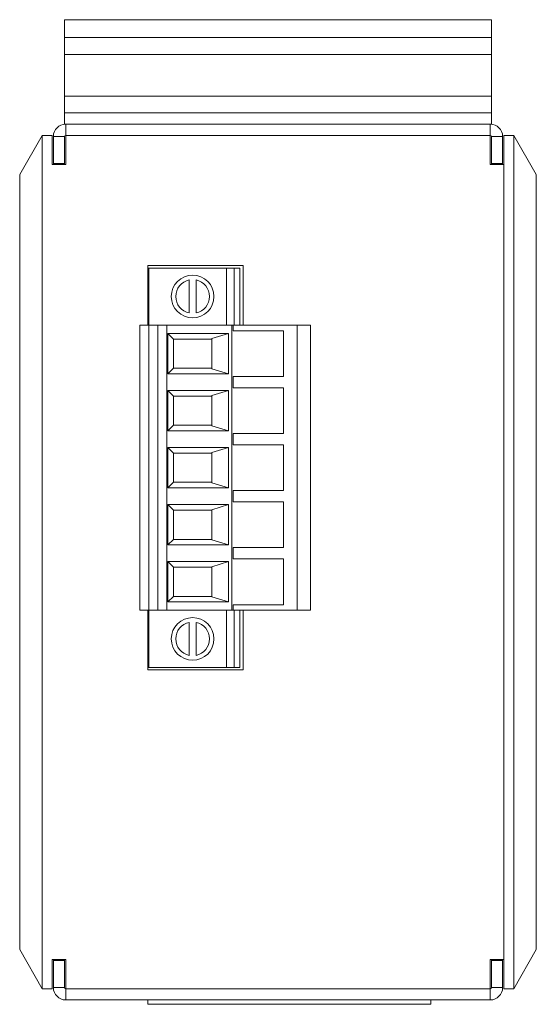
# Model space of a CAD drawing. Header units: millimetres. Extents: x -144 to 171, y -134 to 262.
# Tile 1 of 4: x -14 to 32, y -134 to -46. Entities that reach past the tile are written whole.
import ezdxf

# ---------------------------------------------------------------- set-up
doc = ezdxf.new("R2010")
doc.units = ezdxf.units.MM
doc.layers.get('0').update_dxf_attribs({"lineweight": 20})

msp = doc.modelspace()

# ---------------------------------------------------------------- linework, layer by layer
at = {"color": 7, "linetype": 'Continuous', "lineweight": 15}
for p, q in [((-9.507, -46.056), (28.493, -46.056)), ((-9.507, -47.656), (-9.507, -46.056)), ((28.493, -47.656), (28.493, -46.056)), ((-9.507, -47.656), (28.493, -47.656)), ((-9.507, -49.156), (-9.507, -47.656)), ((28.493, -49.156), (28.493, -47.656)), ((-9.507, -49.156), (28.493, -49.156)), ((-9.507, -52.856), (-9.507, -49.156)), ((28.493, -52.856), (28.493, -49.156)), ((-9.507, -52.856), (28.493, -52.856)), ((-9.507, -54.356), (-9.507, -52.856)), ((28.493, -54.356), (28.493, -52.856)), ((-9.507, -54.356), (28.493, -54.356)), ((-9.507, -55.356), (-9.507, -54.356)), ((28.493, -55.356), (28.493, -54.356)), ((-9.507, -55.356), (-9.407, -55.356)), ((-9.407, -55.356), (-9.407, -56.356)), ((28.393, -55.356), (-9.407, -55.356)), ((28.393, -55.356), (28.493, -55.356)), ((28.393, -56.356), (28.393, -55.356)), ((-11.507, -56.356), (-13.507, -59.856)), ((-11.507, -56.356), (-11.507, -132.356)), ((-11.507, -56.356), (-10.607, -56.356)), ((-10.607, -56.356), (-10.607, -58.956)), ((-9.507, -56.456), (-10.507, -56.456)), ((-10.507, -56.456), (-10.507, -58.856)), ((-9.507, -56.456), (-9.507, -58.856)), ((-9.407, -58.956), (-9.407, -56.356)), ((-9.407, -56.356), (28.393, -56.356)), ((28.393, -56.356), (28.393, -58.956)), ((29.493, -56.456), (28.493, -56.456)), ((28.493, -58.856), (28.493, -56.456)), ((29.493, -58.856), (29.493, -56.456)), ((29.593, -56.356), (30.493, -56.356)), ((29.593, -56.356), (29.593, -132.356)), ((30.493, -56.356), (30.493, -132.356)), ((32.493, -59.856), (30.493, -56.356)), ((-10.607, -58.956), (-9.407, -58.956)), ((-9.507, -58.856), (-10.507, -58.856)), ((-10.507, -58.956), (-10.507, -58.856)), ((-9.507, -58.956), (-9.507, -58.856)), ((29.593, -58.956), (28.393, -58.956)), ((29.493, -58.856), (28.493, -58.856)), ((28.493, -58.856), (28.493, -58.956)), ((29.493, -58.856), (29.493, -58.956)), ((29.593, -58.956), (29.593, -129.756)), ((-13.507, -59.856), (-13.507, -128.856)), ((32.493, -59.856), (32.493, -128.856)), ((6.393, -67.956), (-2.107, -67.956)), ((-2.107, -67.956), (-2.107, -68.176)), ((-2.107, -68.176), (-2.107, -73.256)), ((-2.007, -68.176), (-2.107, -68.176)), ((4.893, -68.176), (-2.007, -68.176)), ((-2.007, -68.176), (-2.007, -73.256)), ((4.893, -68.176), (4.893, -73.256)), ((5.593, -68.176), (4.893, -68.176)), ((5.593, -73.256), (5.593, -68.176)), ((6.093, -68.176), (5.593, -68.176)), ((6.093, -73.256), (6.093, -68.176)), ((6.393, -73.256), (6.393, -67.956)), ((1.593, -69.236), (1.593, -72.176)), ((2.193, -72.176), (2.193, -69.236)), ((-2.807, -98.656), (-2.807, -73.256)), ((-2.007, -73.256), (-2.807, -73.256)), ((-2.007, -98.656), (-2.007, -73.256)), ((-1.207, -73.256), (-2.007, -73.256)), ((-1.207, -98.656), (-1.207, -73.256)), ((-0.407, -73.256), (-1.207, -73.256)), ((-0.407, -98.656), (-0.407, -73.256)), ((5.393, -73.256), (-0.407, -73.256)), ((5.393, -98.656), (5.393, -73.256)), ((5.493, -73.256), (5.393, -73.256)), ((5.493, -73.256), (5.493, -73.756)), ((11.193, -73.256), (5.493, -73.256)), ((11.193, -73.256), (11.193, -98.656)), ((12.393, -73.256), (11.193, -73.256)), ((12.393, -98.656), (12.393, -73.256)), ((-0.305, -77.596), (-0.305, -73.996)), ((-0.305, -73.996), (5.087, -73.996)), ((-0.305, -73.996), (0.193, -74.494)), ((0.193, -74.494), (0.193, -77.098)), ((3.593, -74.496), (0.193, -74.496)), ((5.087, -73.996), (3.593, -74.456)), ((3.593, -77.136), (3.593, -74.456)), ((5.087, -73.996), (5.087, -77.596)), ((9.993, -73.756), (5.493, -73.756)), ((9.993, -73.756), (9.993, -77.836)), ((-0.305, -77.596), (0.193, -77.098)), ((0.193, -77.096), (3.593, -77.096)), ((3.593, -77.136), (5.087, -77.596)), ((5.087, -77.596), (-0.305, -77.596)), ((9.993, -77.836), (5.493, -77.836)), ((5.493, -77.836), (5.493, -78.836)), ((9.993, -78.836), (5.493, -78.836)), ((9.993, -78.836), (9.993, -82.916)), ((-0.305, -79.076), (5.087, -79.076)), ((-0.305, -82.676), (-0.305, -79.076)), ((0.193, -79.574), (-0.305, -79.076)), ((0.193, -79.574), (0.193, -82.178)), ((3.593, -79.576), (0.193, -79.576)), ((5.087, -79.076), (3.593, -79.536)), ((3.593, -82.216), (3.593, -79.536)), ((5.087, -79.076), (5.087, -82.676)), ((-0.305, -82.676), (0.193, -82.178)), ((0.193, -82.176), (3.593, -82.176)), ((3.593, -82.216), (5.087, -82.676)), ((5.087, -82.676), (-0.305, -82.676)), ((9.993, -82.916), (5.493, -82.916)), ((5.493, -82.916), (5.493, -83.916)), ((-0.305, -84.156), (5.087, -84.156)), ((-0.305, -87.756), (-0.305, -84.156)), ((0.193, -84.654), (-0.305, -84.156)), ((5.087, -84.156), (3.593, -84.616)), ((5.087, -84.156), (5.087, -87.756)), ((9.993, -83.916), (5.493, -83.916)), ((9.993, -83.916), (9.993, -87.996)), ((0.193, -84.654), (0.193, -87.258)), ((3.593, -84.656), (0.193, -84.656)), ((3.593, -87.296), (3.593, -84.616)), ((-0.305, -87.756), (0.193, -87.258)), ((0.193, -87.256), (3.593, -87.256)), ((3.593, -87.296), (5.087, -87.756)), ((5.087, -87.756), (-0.305, -87.756)), ((9.993, -87.996), (5.493, -87.996)), ((5.493, -87.996), (5.493, -88.996)), ((-0.305, -89.236), (5.087, -89.236)), ((-0.305, -92.836), (-0.305, -89.236)), ((0.193, -89.734), (-0.305, -89.236)), ((5.087, -89.236), (3.593, -89.696)), ((5.087, -89.236), (5.087, -92.836)), ((9.993, -88.996), (5.493, -88.996)), ((9.993, -88.996), (9.993, -93.076)), ((0.193, -89.734), (0.193, -92.338)), ((3.593, -89.736), (0.193, -89.736)), ((3.593, -92.376), (3.593, -89.696)), ((-0.305, -92.836), (0.193, -92.338)), ((5.087, -92.836), (-0.305, -92.836)), ((0.193, -92.336), (3.593, -92.336)), ((3.593, -92.376), (5.087, -92.836)), ((9.993, -93.076), (5.493, -93.076)), ((5.493, -93.076), (5.493, -94.076)), ((-0.305, -94.316), (5.087, -94.316)), ((-0.305, -97.916), (-0.305, -94.316)), ((0.193, -94.814), (-0.305, -94.316)), ((5.087, -94.316), (3.593, -94.776)), ((5.087, -94.316), (5.087, -97.916)), ((9.993, -94.076), (5.493, -94.076)), ((9.993, -94.076), (9.993, -98.156)), ((0.193, -94.814), (0.193, -97.418)), ((3.593, -94.816), (0.193, -94.816)), ((3.593, -97.456), (3.593, -94.776)), ((0.193, -97.418), (-0.305, -97.916)), ((5.087, -97.916), (-0.305, -97.916)), ((0.193, -97.416), (3.593, -97.416)), ((3.593, -97.456), (5.087, -97.916)), ((9.993, -98.156), (5.493, -98.156)), ((5.493, -98.156), (5.493, -98.656)), ((-2.007, -98.656), (-2.807, -98.656)), ((-2.107, -98.656), (-2.107, -103.736)), ((-1.207, -98.656), (-2.007, -98.656)), ((-2.007, -103.736), (-2.007, -98.656)), ((-0.407, -98.656), (-1.207, -98.656)), ((5.393, -98.656), (-0.407, -98.656)), ((4.893, -103.736), (4.893, -98.656)), ((5.493, -98.656), (5.393, -98.656)), ((11.193, -98.656), (5.493, -98.656)), ((5.593, -103.736), (5.593, -98.656)), ((6.093, -103.736), (6.093, -98.656)), ((6.393, -103.956), (6.393, -98.656)), ((12.393, -98.656), (11.193, -98.656)), ((1.593, -99.736), (1.593, -102.676)), ((2.193, -102.676), (2.193, -99.736)), ((-2.007, -103.736), (-2.107, -103.736)), ((-2.107, -103.736), (-2.107, -103.956)), ((-2.107, -103.956), (6.393, -103.956)), ((4.893, -103.736), (-2.007, -103.736)), ((5.593, -103.736), (4.893, -103.736)), ((6.093, -103.736), (5.593, -103.736)), ((-13.507, -128.856), (-11.507, -132.356)), ((30.493, -132.356), (32.493, -128.856)), ((-9.407, -129.756), (-10.607, -129.756)), ((-10.607, -132.356), (-10.607, -129.756)), ((-10.507, -129.856), (-10.507, -129.756)), ((-9.507, -129.856), (-9.507, -129.756)), ((-9.407, -129.756), (-9.407, -132.356)), ((28.393, -129.756), (29.593, -129.756)), ((28.393, -132.356), (28.393, -129.756)), ((28.493, -129.756), (28.493, -129.856)), ((29.493, -129.756), (29.493, -129.856)), ((-10.507, -129.856), (-9.507, -129.856)), ((-10.507, -129.856), (-10.507, -132.256)), ((-9.507, -129.856), (-9.507, -132.256)), ((28.493, -129.856), (29.493, -129.856)), ((28.493, -129.856), (28.493, -132.256)), ((29.493, -129.856), (29.493, -132.256)), ((-11.507, -132.356), (-10.607, -132.356)), ((-10.507, -132.256), (-9.507, -132.256)), ((-9.407, -132.356), (-9.407, -133.356)), ((-9.407, -132.356), (28.393, -132.356)), ((28.393, -133.356), (28.393, -132.356)), ((28.493, -132.256), (29.493, -132.256)), ((29.593, -132.356), (30.493, -132.356)), ((-9.407, -133.356), (28.393, -133.356)), ((-2.107, -133.356), (-2.107, -133.746)), ((23.093, -133.746), (-2.107, -133.746)), ((23.093, -133.356), (23.093, -133.746))]:
    msp.add_line(p, q, dxfattribs=at)
for centre in [(1.893, -70.706), (1.893, -101.206)]:
    msp.add_circle(centre, 1.9, dxfattribs=at)
for centre, radius, start, end in [((-9.407, -56.456), 1.1, 90, 180), ((28.393, -56.456), 1.1, 0, 90), ((-9.407, -56.456), 0.1, 90, 180), ((28.393, -56.456), 0.1, 0, 90), ((1.893, -70.706), 1.5, 101.53696, 258.46304), ((1.893, -70.706), 1.5, 281.53696, 78.46304), ((1.893, -101.206), 1.5, 101.53696, 258.46304), ((1.893, -101.206), 1.5, 281.53696, 78.46304), ((-9.407, -132.256), 1.1, 180, 270), ((-9.407, -132.256), 0.1, 180, 270), ((28.393, -132.256), 1.1, 270, 0), ((28.393, -132.256), 0.1, 270, 0)]:
    msp.add_arc(centre, radius, start, end, dxfattribs=at)

doc.saveas('drawing.dxf')
